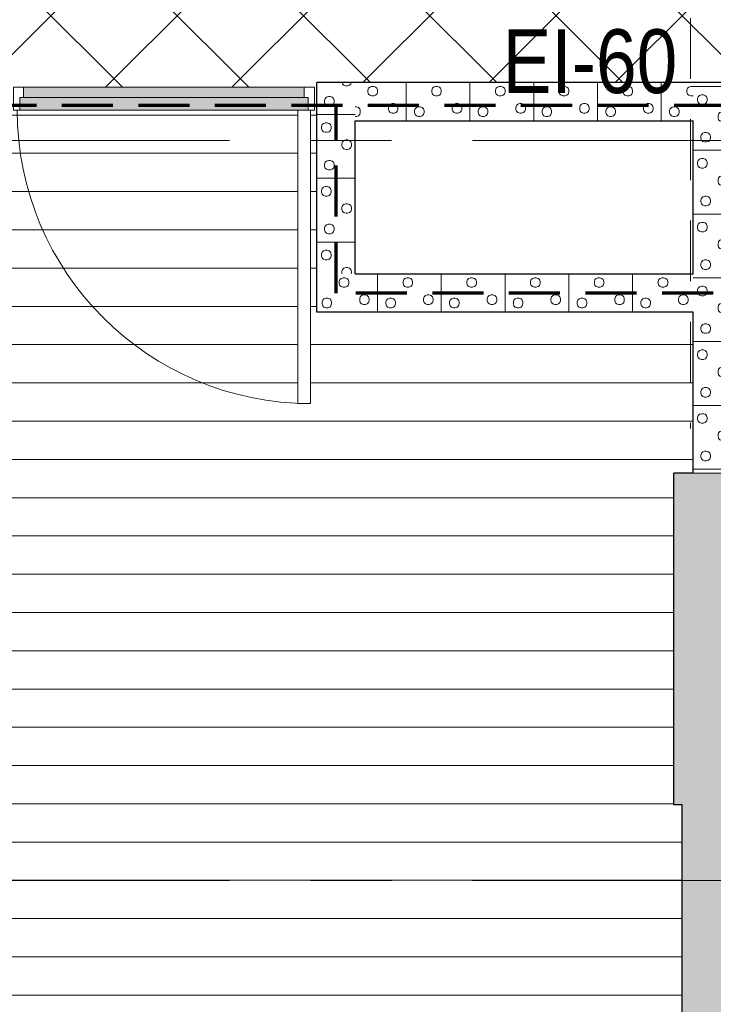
# Model space of a CAD drawing. Header units: millimetres. Extents: x -1660 to 55061, y -2461 to 22251.
# Tile 40 of 76: x 15222 to 17941, y 7014 to 10874. Entities that reach past the tile are written whole.
import ezdxf

# ---------------------------------------------------------------- set-up
doc = ezdxf.new("R2010")
doc.units = ezdxf.units.MM
for name, pattern in [('EST_Dash_2_1_', [300, 200, -100]), ('Grid Line 1_2_', [2222.5, 1270, -317.5, 317.5, -317.5]), ('Overhead', [396.875, 238.125, -158.75])]:
    doc.linetypes.add(name, pattern=pattern)
for name, color, linetype, lineweight in [('_Overhead_', 7, 'Overhead', 9), ('Common Edges', 7, 'Continuous', 9), ('Cut Pattern-3', 7, 'Continuous', 9), ('Doors', 7, 'Continuous', 9), ('Doors-2', 7, 'Continuous', 18), ('Floors', 7, 'Continuous', 9), ('Grids-1', 7, 'Grid Line 1_2_', 9), ('Plan Swing', 7, 'Continuous', 9), ('Walls-1', 7, 'Continuous', 25)]:
    doc.layers.add(name, color=color, linetype=linetype, lineweight=lineweight)
for name, color, linetype, lineweight, true_color in [('Color Fill-2', 9, 'Continuous', 9, 0x808080), ('Color Fill-4', 7, 'Continuous', 9, 0xab8450), ('Cut Pattern-1', 7, 'Continuous', 25, 0x787878), ('Doors-1', 7, 'Continuous', 9, 0xc18479), ('SMA_Tuletõkkesektsioon', 1, 'EST_Dash_2_1_', 70, 0xff0000), ('Text Notes-1', 1, 'Continuous', 9, 0xff0000)]:
    doc.layers.add(name, color=color, linetype=linetype, lineweight=lineweight, true_color=true_color)
doc.styles.add('Swis721 Cn BT_I', font='swissci.ttf', dxfattribs={"height": 250})

# ---------------------------------------------------------------- blocks, each defined once
blk = doc.blocks.new('SMA_D01_ 1-poolne - SU-P-08 - 1200x2100 EI-1936514-2 Korruse põrandate plaan')
at = {"layer": 'Doors-1'}
for points in [[(92, 12), (550, 12), (550, 52), (-550, 52), (-550, 12), (-538.6, 12)], [(92, -38), (565, -38), (565, 12), (-565, 12), (-565, -38), (-538.6, -38)]]:
    blk.add_hatch(color=256, dxfattribs=at).paths.add_polyline_path(points, flags=0)
at = {"layer": 'Doors'}
for p, q in [((-550, 52), (550, 52)), ((550, 12), (-550, 12)), ((-565, -38), (525, -38))]:
    blk.add_line(p, q, dxfattribs=at)
at = {"layer": 'Doors-2'}
for p, q in [((-590, -38), (-590, 52)), ((-590, 52), (-550, 52)), ((-550, 52), (-550, 12)), ((550, 12), (550, 52)), ((550, 52), (590, 52)), ((590, 52), (590, -38)), ((-565, 12), (-565, -38)), ((-550, 12), (-565, 12)), ((565, 12), (550, 12)), ((565, -38), (565, 12)), ((-565, -38), (-590, -38)), ((525, -38), (575, -38)), ((525, -1188), (525, -38)), ((575, -38), (575, -1188)), ((590, -38), (575, -38)), ((575, -1188), (525, -1188))]:
    blk.add_line(p, q, dxfattribs=at)
at = {"layer": 'Plan Swing'}
blk.add_arc((575, -38), 1150, 180, 270, dxfattribs=at)

msp = doc.modelspace()

# ---------------------------------------------------------------- hatches: boundary and pattern name
at = {"layer": 'Color Fill-2'}
h = msp.add_hatch(dxfattribs=at)
h.set_pattern_fill('FP_41', color=256, style=0, pattern_type=2)
h.set_pattern_definition([(0, (0, 0), (0, 150), [])])
h.paths.add_polyline_path([(12150.5, 4216), (12180.5, 4216), (12180.5, 4349.6), (12507.5, 4349.6), (12507.5, 4258.6), (14507.5, 4258.6), (14507.5, 4349.6), (14843.5, 4349.6), (14843.5, 4258.6), (14849.5, 4258.6), (14849.5, 4558.6), (17818.7, 4558.6), (17818.7, 7796.2), (17786.7, 7796.2), (17786.7, 9096.2), (17861.7, 9096.2), (17861.7, 9727.1), (16387.1, 9727.1), (16387.1, 10557.1), (16377.1, 10557.1), (16377.1, 10519.1), (16362.1, 10519.1), (16362.1, 9369.1), (16312.1, 9369.1), (16312.1, 10519.1), (15197.1, 10519.1), (15197.1, 10557.1), (15187.1, 10557.1), (15187.1, 10499.1), (14803.3, 10499.1), (14803.3, 10336.1), (12750.5, 10336.1), (12750.5, 9919.1), (12150.5, 9919.1), (12150.5, 4226.7)], flags=0)
h.paths.add_polyline_path([(14852.5, 5957.1), (14852.5, 8885.1), (14952.5, 8885.1), (14952.5, 5957.1)], flags=0)
at = {"layer": 'Color Fill-4'}
h = msp.add_hatch(dxfattribs=at)
h.set_pattern_fill('FP_42', color=256, style=0, pattern_type=2)
h.set_pattern_definition([(45, (0, 0), (-247.4874, 247.4874), []), (135, (0, 0), (-247.4874, -247.4874), [])])
h.paths.add_polyline_path([(11850.5, 10497.1), (11850.5, 10657.1), (12150.5, 10657), (12150.5, 10557.1), (12162.1, 10557.1), (12162.1, 10615.1), (12750.5, 10615.1), (12750.5, 10612.1), (14803.3, 10612.1), (14803.3, 10615.1), (15187.1, 10615.1), (15187.1, 10557.1), (15197.1, 10557.1), (15197.1, 10609.1), (16377.1, 10609.1), (16377.1, 10557.1), (16387.1, 10557.1), (16387.1, 10627.1), (20534, 10627.1), (20534, 10569.1), (20544, 10569.1), (20544, 10601.1), (21524, 10601.1), (21524, 10569.1), (21534, 10569.1), (21534, 10627.1), (24162.1, 10627.1), (24163.1, 10579.1), (30166, 10579.1), (30166, 11777.1), (29866, 11777.1), (29866, 11857.1), (27566, 11857.1), (27566, 11915.1), (27556, 11915.1), (27556, 11857.1), (27541, 11857.1), (27541, 10907.1), (27491, 10907.1), (27491, 11857.1), (26576, 11857.7), (26576, 11915.1), (26566, 11915.1), (26566, 11857.1), (21546, 11857.1), (21546, 11915.1), (21536, 11915.1), (21536, 11883.1), (20556, 11883.1), (20556, 11915.1), (20546, 11915.1), (20546, 11857.1), (15546, 11857.1), (15546, 11915.1), (15536, 11915.1), (15536, 11883.1), (14556, 11883.1), (14556, 11915.1), (14546, 11915.1), (14546, 11857.1), (9546, 11857.1), (9546, 11915.1), (9536, 11915.1), (9536, 11857.1), (8621, 11857.1), (8621, 10907.1), (8571, 10907.1), (8571, 11857.1), (8556, 11857.1), (8556, 11915.1), (8546, 11915.1), (8546, 11857.1), (6159.3, 11856.7), (6159.3, 10657.1), (11830.5, 10657.1), (11830.5, 10577.1), (11840.5, 10577.1), (11840.5, 10497.1)], flags=0)
at = {"layer": 'Cut Pattern-1'}
for points in [[(17786.7, 7796.2), (18231.7, 7796.2), (18231.7, 9096.2), (17786.7, 9096.2)], [(17879, 4558.6), (18138.7, 4558.6), (18138.7, 7796.2), (17818.7, 7796.2), (17818.7, 4558.6), (17824, 4558.6)]]:
    msp.add_hatch(color=256, dxfattribs=at).paths.add_polyline_path(points, flags=0)
at = {"layer": 'Cut Pattern-3'}
h = msp.add_hatch(dxfattribs=at)
h.set_pattern_fill('FP_24', color=256, angle=-135, style=0, pattern_type=2)
h.set_pattern_definition([(315, (16514.58, 10149.6), (250, 3e-14), [7.07, -346.48]), (225, (16519.58, 10122.1), (250, 3e-14), [7.07, -346.48]), (0, (16499.58, 10152.1), (0, 250), [7.5, -242.5]), (341.565, (16507.08, 10152.11), (250, -0.0002), [7.906, -782.664]), (198.435, (16514.576, 10117.11), (250, 0.0002), [7.906, -782.664]), (180, (16507.08, 10114.6), (-4e-14, -250), [7.5, -242.5]), (161.565, (16499.58, 10114.606), (250, -0.0002), [7.906, -782.664]), (135, (16492.08, 10117.1), (250, -3e-14), [7.07, -346.48]), (71.565, (16484.576, 10137.11), (250.001, 1000), [7.906, -782.664]), (45, (16487.08, 10144.6), (250, -3e-14), [7.07, -346.48]), (18.435, (16492.08, 10149.606), (250, 0.0002), [7.906, -782.664]), (90, (16484.58, 10129.6), (-250, 1e-14), [7.5, -242.5]), (108.435, (16487.076, 10122.11), (-250.001, 1000), [7.906, -782.664]), (270, (16442.08, 10204.6), (250, 1e-14), [7.5, -242.5]), (0, (16419.58, 10219.6), (0, 250), [7.5, -242.5]), (341.565, (16427.08, 10219.61), (250, -0.0002), [7.906, -782.664]), (315, (16434.58, 10217.1), (250, 3e-14), [7.07, -346.48]), (225, (16439.58, 10189.6), (250, 3e-14), [7.07, -346.48]), (198.435, (16434.576, 10184.61), (250, 0.0002), [7.906, -782.664]), (180, (16427.08, 10182.1), (-4e-14, -250), [7.5, -242.5]), (161.565, (16419.576, 10182.11), (250, -0.0002), [7.906, -782.664]), (135, (16412.08, 10184.6), (250, -3e-14), [7.07, -346.48]), (71.565, (16404.58, 10204.606), (250.001, 1000), [7.906, -782.664]), (45, (16407.08, 10212.1), (250, -3e-14), [7.07, -346.48]), (18.435, (16412.076, 10217.11), (250, 0.0002), [7.906, -782.664]), (90, (16404.58, 10197.1), (-250, 1e-14), [7.5, -242.5]), (108.435, (16407.076, 10189.606), (-250.001, 1000), [7.906, -782.664]), (288.435, (16439.576, 10212.11), (250, -499.999), [7.906, -782.664]), (251.565, (16442.08, 10197.106), (-250, -499.999), [7.906, -782.664]), (270, (16454.58, 10057.1), (250, 1e-14), [7.5, -242.5]), (0, (16432.08, 10072.1), (0, 250), [7.5, -242.5]), (341.565, (16439.576, 10072.11), (250, -0.0002), [7.906, -782.664]), (315, (16447.08, 10069.6), (250, 3e-14), [7.07, -346.48]), (225, (16452.08, 10042.1), (250, 3e-14), [7.07, -346.48]), (198.435, (16447.076, 10037.11), (250, 0.0002), [7.906, -782.664]), (180, (16439.58, 10034.6), (-4e-14, -250), [7.5, -242.5]), (161.565, (16432.075, 10034.61), (250, -0.0002), [7.906, -782.664]), (135, (16424.58, 10037.1), (250, -3e-14), [7.07, -346.48]), (71.565, (16417.08, 10057.11), (250.001, 1000), [7.906, -782.664]), (45, (16419.58, 10064.6), (250, -3e-14), [7.07, -346.48]), (18.435, (16424.576, 10069.61), (250, 0.0002), [7.906, -782.664]), (90, (16417.08, 10049.6), (-250, 1e-14), [7.5, -242.5]), (108.435, (16419.576, 10042.11), (-250.001, 1000), [7.906, -782.664]), (288.435, (16452.076, 10064.61), (250, -499.999), [7.906, -782.664]), (251.565, (16454.58, 10049.606), (-250, -499.999), [7.906, -782.664]), (270, (16522.08, 10137.1), (250, 1e-14), [7.5, -242.5]), (288.435, (16519.58, 10144.606), (250, -499.999), [7.906, -782.664]), (251.565, (16522.076, 10129.606), (-250, -499.999), [7.906, -782.664]), (270, (16612.08, 10189.6), (250, 1e-14), [7.5, -242.5]), (0, (16589.58, 10204.6), (0, 250), [7.5, -242.5]), (341.565, (16597.076, 10204.606), (250, -0.0002), [7.906, -782.664]), (315, (16604.58, 10202.1), (250, 3e-14), [7.07, -346.48]), (225, (16609.58, 10174.6), (250, 3e-14), [7.07, -346.48]), (198.435, (16604.58, 10169.61), (250, 0.0002), [7.906, -782.664]), (180, (16597.08, 10167.1), (-4e-14, -250), [7.5, -242.5]), (161.565, (16589.576, 10167.106), (250, -0.0002), [7.906, -782.664]), (135, (16582.08, 10169.6), (250, -3e-14), [7.07, -346.48]), (71.565, (16574.58, 10189.606), (250.001, 1000), [7.906, -782.664]), (45, (16577.08, 10197.1), (250, -3e-14), [7.07, -346.48]), (18.435, (16582.08, 10202.11), (250, 0.0002), [7.906, -782.664]), (90, (16574.58, 10182.1), (-250, 1e-14), [7.5, -242.5]), (108.435, (16577.08, 10174.61), (-250.001, 1000), [7.906, -782.664]), (288.435, (16609.58, 10197.11), (250, -499.999), [7.906, -782.664]), (251.565, (16612.076, 10182.11), (-250, -499.999), [7.906, -782.664]), (270, (16592.08, 10082.1), (250, 1e-14), [7.5, -242.5]), (0, (16569.58, 10097.1), (0, 250), [7.5, -242.5]), (341.565, (16577.08, 10097.106), (250, -0.0002), [7.906, -782.664]), (315, (16584.58, 10094.6), (250, 3e-14), [7.07, -346.48]), (225, (16589.58, 10067.1), (250, 3e-14), [7.07, -346.48]), (198.435, (16584.58, 10062.11), (250, 0.0002), [7.906, -782.664]), (180, (16577.08, 10059.6), (-4e-14, -250), [7.5, -242.5]), (161.565, (16569.576, 10059.606), (250, -0.0002), [7.906, -782.664]), (135, (16562.08, 10062.1), (250, -3e-14), [7.07, -346.48]), (71.565, (16554.58, 10082.11), (250.001, 1000), [7.906, -782.664]), (45, (16557.08, 10089.6), (250, -3e-14), [7.07, -346.48]), (18.435, (16562.08, 10094.61), (250, 0.0002), [7.906, -782.664]), (90, (16554.58, 10074.6), (-250, 1e-14), [7.5, -242.5]), (108.435, (16557.08, 10067.11), (-250.001, 1000), [7.906, -782.664]), (288.435, (16589.58, 10089.61), (250, -499.999), [7.906, -782.664]), (251.565, (16592.08, 10074.61), (-250, -499.999), [7.906, -782.664]), (0, (16387.08, 10252.1), (0, 250), [])])
h.paths.add_polyline_path([(16387.1, 10337.5), (16537.1, 10337.5), (16537.1, 10627.1), (16387.1, 10627.1), (16387.1, 10499.1)], flags=0)
h = msp.add_hatch(dxfattribs=at)
h.set_pattern_fill('FP_28', color=256, angle=-135, style=0, pattern_type=2)
h.set_pattern_definition([(45, (17339.4, 10604.6), (3e-14, 250), [7.07, -346.48]), (315, (17366.9, 10609.6), (-3e-14, 250), [7.07, -346.48]), (90, (17336.9, 10589.6), (-250, 1e-14), [7.5, -242.5]), (71.565, (17336.894, 10597.106), (0.0002, 250), [7.906, -782.664]), (288.435, (17371.89, 10604.61), (-0.0002, 250), [7.906, -782.664]), (270, (17374.4, 10597.1), (250, 1e-14), [7.5, -242.5]), (251.565, (17374.394, 10589.606), (0.0002, 250), [7.906, -782.664]), (225, (17371.9, 10582.1), (-3e-14, 250), [7.07, -346.48]), (161.565, (17351.895, 10574.606), (-999.9996, 250.001), [7.906, -782.664]), (135, (17344.4, 10577.1), (3e-14, 250), [7.07, -346.48]), (108.435, (17339.39, 10582.11), (-0.0002, 250), [7.906, -782.664]), (180, (17359.4, 10574.6), (-4e-14, -250), [7.5, -242.5]), (198.435, (17366.894, 10577.11), (-999.9996, -250.001), [7.906, -782.664]), (0, (17284.4, 10532.1), (0, 250), [7.5, -242.5]), (90, (17269.4, 10509.6), (-250, 1e-14), [7.5, -242.5]), (71.565, (17269.395, 10517.106), (0.0002, 250), [7.906, -782.664]), (45, (17271.9, 10524.6), (3e-14, 250), [7.07, -346.48]), (315, (17299.4, 10529.6), (-3e-14, 250), [7.07, -346.48]), (288.435, (17304.394, 10524.61), (-0.0002, 250), [7.906, -782.664]), (270, (17306.9, 10517.1), (250, 1e-14), [7.5, -242.5]), (251.565, (17306.895, 10509.606), (0.0002, 250), [7.906, -782.664]), (225, (17304.4, 10502.1), (-3e-14, 250), [7.07, -346.48]), (161.565, (17284.394, 10494.61), (-999.9996, 250.001), [7.906, -782.664]), (135, (17276.9, 10497.1), (3e-14, 250), [7.07, -346.48]), (108.435, (17271.894, 10502.11), (-0.0002, 250), [7.906, -782.664]), (180, (17291.9, 10494.6), (-4e-14, -250), [7.5, -242.5]), (198.435, (17299.394, 10497.11), (-999.9996, -250.001), [7.906, -782.664]), (18.435, (17276.894, 10529.61), (499.999, 250), [7.906, -782.664]), (341.565, (17291.894, 10532.106), (499.999, -250), [7.906, -782.664]), (0, (17431.9, 10544.6), (0, 250), [7.5, -242.5]), (90, (17416.9, 10522.1), (-250, 1e-14), [7.5, -242.5]), (71.565, (17416.894, 10529.61), (0.0002, 250), [7.906, -782.664]), (45, (17419.4, 10537.1), (3e-14, 250), [7.07, -346.48]), (315, (17446.9, 10542.1), (-3e-14, 250), [7.07, -346.48]), (288.435, (17451.895, 10537.106), (-0.0002, 250), [7.906, -782.664]), (270, (17454.4, 10529.6), (250, 1e-14), [7.5, -242.5]), (251.565, (17454.394, 10522.106), (0.0002, 250), [7.906, -782.664]), (225, (17451.9, 10514.6), (-3e-14, 250), [7.07, -346.48]), (161.565, (17431.895, 10507.11), (-999.9996, 250.001), [7.906, -782.664]), (135, (17424.4, 10509.6), (3e-14, 250), [7.07, -346.48]), (108.435, (17419.395, 10514.606), (-0.0002, 250), [7.906, -782.664]), (180, (17439.4, 10507.1), (-4e-14, -250), [7.5, -242.5]), (198.435, (17446.895, 10509.606), (-999.9996, -250.001), [7.906, -782.664]), (18.435, (17424.394, 10542.106), (499.999, 250), [7.906, -782.664]), (341.565, (17439.395, 10544.61), (499.999, -250), [7.906, -782.664]), (0, (17351.9, 10612.1), (0, 250), [7.5, -242.5]), (18.435, (17344.395, 10609.606), (499.999, 250), [7.906, -782.664]), (341.565, (17359.394, 10612.11), (499.999, -250), [7.906, -782.664]), (0, (17299.4, 10702.1), (0, 250), [7.5, -242.5]), (90, (17284.4, 10679.6), (-250, 1e-14), [7.5, -242.5]), (71.565, (17284.394, 10687.11), (0.0002, 250), [7.906, -782.664]), (45, (17286.9, 10694.6), (3e-14, 250), [7.07, -346.48]), (315, (17314.4, 10699.6), (-3e-14, 250), [7.07, -346.48]), (288.435, (17319.395, 10694.61), (-0.0002, 250), [7.906, -782.664]), (270, (17321.9, 10687.1), (250, 1e-14), [7.5, -242.5]), (251.565, (17321.894, 10679.61), (0.0002, 250), [7.906, -782.664]), (225, (17319.4, 10672.1), (-3e-14, 250), [7.07, -346.48]), (161.565, (17299.394, 10664.606), (-999.9996, 250.001), [7.906, -782.664]), (135, (17291.9, 10667.1), (3e-14, 250), [7.07, -346.48]), (108.435, (17286.895, 10672.106), (-0.0002, 250), [7.906, -782.664]), (180, (17306.9, 10664.6), (-4e-14, -250), [7.5, -242.5]), (198.435, (17314.395, 10667.106), (-999.9996, -250.001), [7.906, -782.664]), (18.435, (17291.895, 10699.61), (499.999, 250), [7.906, -782.664]), (341.565, (17306.895, 10702.106), (499.999, -250), [7.906, -782.664]), (0, (17406.9, 10682.1), (0, 250), [7.5, -242.5]), (90, (17391.9, 10659.6), (-250, 1e-14), [7.5, -242.5]), (71.565, (17391.894, 10667.11), (0.0002, 250), [7.906, -782.664]), (45, (17394.4, 10674.6), (3e-14, 250), [7.07, -346.48]), (315, (17421.9, 10679.6), (-3e-14, 250), [7.07, -346.48]), (288.435, (17426.895, 10674.61), (-0.0002, 250), [7.906, -782.664]), (270, (17429.4, 10667.1), (250, 1e-14), [7.5, -242.5]), (251.565, (17429.394, 10659.61), (0.0002, 250), [7.906, -782.664]), (225, (17426.9, 10652.1), (-3e-14, 250), [7.07, -346.48]), (161.565, (17406.894, 10644.606), (-999.9996, 250.001), [7.906, -782.664]), (135, (17399.4, 10647.1), (3e-14, 250), [7.07, -346.48]), (108.435, (17394.395, 10652.11), (-0.0002, 250), [7.906, -782.664]), (180, (17414.4, 10644.6), (-4e-14, -250), [7.5, -242.5]), (198.435, (17421.895, 10647.11), (-999.9996, -250.001), [7.906, -782.664]), (18.435, (17399.395, 10679.61), (499.999, 250), [7.906, -782.664]), (341.565, (17414.395, 10682.106), (499.999, -250), [7.906, -782.664]), (90, (17236.9, 10477.1), (-250, 1e-14), [])])
h.paths.add_polyline_path([(17861.7, 10477.1), (17861.7, 10627.1), (16537.1, 10627), (16537.1, 10477.1), (17140.2, 10477.1)], flags=0)
h = msp.add_hatch(dxfattribs=at)
h.set_pattern_fill('FP_26', color=256, angle=-135, style=0, pattern_type=2)
h.set_pattern_definition([(315, (17989.21, 9759.13), (250, 3e-14), [7.07, -346.48]), (225, (17994.21, 9731.63), (250, 3e-14), [7.07, -346.48]), (0, (17974.21, 9761.63), (0, 250), [7.5, -242.5]), (341.565, (17981.71, 9761.63), (250, -0.0002), [7.906, -782.664]), (198.435, (17989.21, 9726.63), (250, 0.0002), [7.906, -782.664]), (180, (17981.71, 9724.13), (-4e-14, -250), [7.5, -242.5]), (161.565, (17974.21, 9724.13), (250, -0.0002), [7.906, -782.664]), (135, (17966.71, 9726.63), (250, -3e-14), [7.07, -346.48]), (71.565, (17959.21, 9746.63), (250.001, 999.9996), [7.906, -782.664]), (45, (17961.71, 9754.13), (250, -3e-14), [7.07, -346.48]), (18.435, (17966.71, 9759.13), (250, 0.0002), [7.906, -782.664]), (90, (17959.21, 9739.13), (-250, 1e-14), [7.5, -242.5]), (108.435, (17961.71, 9731.63), (-250.001, 999.9996), [7.906, -782.664]), (270, (17916.71, 9814.13), (250, 1e-14), [7.5, -242.5]), (0, (17894.21, 9829.13), (0, 250), [7.5, -242.5]), (341.565, (17901.71, 9829.13), (250, -0.0002), [7.906, -782.664]), (315, (17909.21, 9826.63), (250, 3e-14), [7.07, -346.48]), (225, (17914.21, 9799.13), (250, 3e-14), [7.07, -346.48]), (198.435, (17909.21, 9794.13), (250, 0.0002), [7.906, -782.664]), (180, (17901.71, 9791.63), (-4e-14, -250), [7.5, -242.5]), (161.565, (17894.21, 9791.63), (250, -0.0002), [7.906, -782.664]), (135, (17886.71, 9794.13), (250, -3e-14), [7.07, -346.48]), (71.565, (17879.21, 9814.13), (250.001, 999.9996), [7.906, -782.664]), (45, (17881.71, 9821.63), (250, -3e-14), [7.07, -346.48]), (18.435, (17886.71, 9826.63), (250, 0.0002), [7.906, -782.664]), (90, (17879.21, 9806.63), (-250, 1e-14), [7.5, -242.5]), (108.435, (17881.71, 9799.13), (-250.001, 999.9996), [7.906, -782.664]), (288.435, (17914.21, 9821.63), (250, -499.999), [7.906, -782.664]), (251.565, (17916.71, 9806.63), (-250, -499.999), [7.906, -782.664]), (270, (17929.21, 9666.63), (250, 1e-14), [7.5, -242.5]), (0, (17906.71, 9681.63), (0, 250), [7.5, -242.5]), (341.565, (17914.21, 9681.63), (250, -0.0002), [7.906, -782.664]), (315, (17921.71, 9679.13), (250, 3e-14), [7.07, -346.48]), (225, (17926.71, 9651.63), (250, 3e-14), [7.07, -346.48]), (198.435, (17921.71, 9646.63), (250, 0.0002), [7.906, -782.664]), (180, (17914.2, 9644.13), (-4e-14, -250), [7.5, -242.5]), (161.565, (17906.71, 9644.13), (250, -0.0002), [7.906, -782.664]), (135, (17899.21, 9646.63), (250, -3e-14), [7.07, -346.48]), (71.565, (17891.71, 9666.63), (250.001, 999.9996), [7.906, -782.664]), (45, (17894.21, 9674.13), (250, -3e-14), [7.07, -346.48]), (18.435, (17899.21, 9679.13), (250, 0.0002), [7.906, -782.664]), (90, (17891.71, 9659.13), (-250, 1e-14), [7.5, -242.5]), (108.435, (17894.21, 9651.63), (-250.001, 999.9996), [7.906, -782.664]), (288.435, (17926.71, 9674.13), (250, -499.999), [7.906, -782.664]), (251.565, (17929.21, 9659.13), (-250, -499.999), [7.906, -782.664]), (270, (17996.71, 9746.63), (250, 1e-14), [7.5, -242.5]), (288.435, (17994.21, 9754.13), (250, -499.999), [7.906, -782.664]), (251.565, (17996.71, 9739.13), (-250, -499.999), [7.906, -782.664]), (270, (18086.71, 9799.13), (250, 1e-14), [7.5, -242.5]), (0, (18064.2, 9814.13), (0, 250), [7.5, -242.5]), (341.565, (18071.71, 9814.13), (250, -0.0002), [7.906, -782.664]), (315, (18079.21, 9811.63), (250, 3e-14), [7.07, -346.48]), (225, (18084.21, 9784.13), (250, 3e-14), [7.07, -346.48]), (198.435, (18079.21, 9779.13), (250, 0.0002), [7.906, -782.664]), (180, (18071.71, 9776.63), (-4e-14, -250), [7.5, -242.5]), (161.565, (18064.21, 9776.63), (250, -0.0002), [7.906, -782.664]), (135, (18056.71, 9779.13), (250, -3e-14), [7.07, -346.48]), (71.565, (18049.21, 9799.13), (250.001, 999.9996), [7.906, -782.664]), (45, (18051.71, 9806.63), (250, -3e-14), [7.07, -346.48]), (18.435, (18056.71, 9811.63), (250, 0.0002), [7.906, -782.664]), (90, (18049.21, 9791.63), (-250, 1e-14), [7.5, -242.5]), (108.435, (18051.71, 9784.13), (-250.001, 999.9996), [7.906, -782.664]), (288.435, (18084.21, 9806.63), (250, -499.999), [7.906, -782.664]), (251.565, (18086.71, 9791.63), (-250, -499.999), [7.906, -782.664]), (270, (18066.71, 9691.63), (250, 1e-14), [7.5, -242.5]), (0, (18044.2, 9706.63), (0, 250), [7.5, -242.5]), (341.565, (18051.71, 9706.63), (250, -0.0002), [7.906, -782.664]), (315, (18059.21, 9704.13), (250, 3e-14), [7.07, -346.48]), (225, (18064.21, 9676.63), (250, 3e-14), [7.07, -346.48]), (198.435, (18059.21, 9671.63), (250, 0.0002), [7.906, -782.664]), (180, (18051.71, 9669.13), (-4e-14, -250), [7.5, -242.5]), (161.565, (18044.21, 9669.13), (250, -0.0002), [7.906, -782.664]), (135, (18036.71, 9671.63), (250, -3e-14), [7.07, -346.48]), (71.565, (18029.21, 9691.63), (250.001, 999.9996), [7.906, -782.664]), (45, (18031.71, 9699.13), (250, -3e-14), [7.07, -346.48]), (18.435, (18036.71, 9704.13), (250, 0.0002), [7.906, -782.664]), (90, (18029.21, 9684.13), (-250, 1e-14), [7.5, -242.5]), (108.435, (18031.71, 9676.63), (-250.001, 999.9996), [7.906, -782.664]), (288.435, (18064.21, 9699.13), (250, -499.999), [7.906, -782.664]), (251.565, (18066.71, 9684.13), (-250, -499.999), [7.906, -782.664]), (0, (17861.71, 9861.63), (0, 250), [])])
h.paths.add_polyline_path([(17861.7, 10337.5), (18011.7, 10337.5), (18011.7, 10627.1), (17861.7, 10627.1), (17861.7, 10477.1)], flags=0)
h = msp.add_hatch(dxfattribs=at)
h.set_pattern_fill('FP_25', color=256, angle=-135, style=0, pattern_type=2)
h.set_pattern_definition([(315, (16514.58, 10149.6), (250, -1e-12), [7.07, -346.48]), (225, (16519.58, 10122.1), (250, -1e-12), [7.07, -346.48]), (360, (16499.58, 10152.1), (1e-12, 250), [7.5, -242.5]), (341.565, (16507.08, 10152.11), (250, -0.0002), [7.906, -782.664]), (198.435, (16514.576, 10117.11), (250, 0.0002), [7.906, -782.664]), (180, (16507.08, 10114.6), (-1e-12, -250), [7.5, -242.5]), (161.565, (16499.58, 10114.606), (250, -0.0002), [7.906, -782.664]), (135, (16492.08, 10117.1), (250, -1e-12), [7.07, -346.48]), (71.565, (16484.576, 10137.11), (250, 1000), [7.906, -782.664]), (45, (16487.08, 10144.6), (250, -1e-12), [7.07, -346.48]), (18.435, (16492.08, 10149.606), (250, 0.0002), [7.906, -782.664]), (90, (16484.58, 10129.6), (-250, 1e-12), [7.5, -242.5]), (108.435, (16487.076, 10122.11), (-250, 1000), [7.906, -782.664]), (270, (16442.08, 10204.6), (250, -1e-12), [7.5, -242.5]), (360, (16419.58, 10219.6), (1e-12, 250), [7.5, -242.5]), (341.565, (16427.08, 10219.61), (250, -0.0002), [7.906, -782.664]), (315, (16434.58, 10217.1), (250, -1e-12), [7.07, -346.48]), (225, (16439.58, 10189.6), (250, -1e-12), [7.07, -346.48]), (198.435, (16434.576, 10184.61), (250, 0.0002), [7.906, -782.664]), (180, (16427.08, 10182.1), (-1e-12, -250), [7.5, -242.5]), (161.565, (16419.576, 10182.11), (250, -0.0002), [7.906, -782.664]), (135, (16412.08, 10184.6), (250, -1e-12), [7.07, -346.48]), (71.565, (16404.58, 10204.606), (250, 1000), [7.906, -782.664]), (45, (16407.08, 10212.1), (250, -1e-12), [7.07, -346.48]), (18.435, (16412.076, 10217.11), (250, 0.0002), [7.906, -782.664]), (90, (16404.58, 10197.1), (-250, 1e-12), [7.5, -242.5]), (108.435, (16407.076, 10189.606), (-250, 1000), [7.906, -782.664]), (288.435, (16439.576, 10212.11), (250, -500), [7.906, -782.664]), (251.565, (16442.08, 10197.106), (-250, -500), [7.906, -782.664]), (270, (16454.58, 10057.1), (250, -1e-12), [7.5, -242.5]), (360, (16432.08, 10072.1), (1e-12, 250), [7.5, -242.5]), (341.565, (16439.576, 10072.11), (250, -0.0002), [7.906, -782.664]), (315, (16447.08, 10069.6), (250, -1e-12), [7.07, -346.48]), (225, (16452.08, 10042.1), (250, -1e-12), [7.07, -346.48]), (198.435, (16447.076, 10037.11), (250, 0.0002), [7.906, -782.664]), (180, (16439.58, 10034.6), (-1e-12, -250), [7.5, -242.5]), (161.565, (16432.075, 10034.61), (250, -0.0002), [7.906, -782.664]), (135, (16424.58, 10037.1), (250, -1e-12), [7.07, -346.48]), (71.565, (16417.08, 10057.11), (250, 1000), [7.906, -782.664]), (45, (16419.58, 10064.6), (250, -1e-12), [7.07, -346.48]), (18.435, (16424.576, 10069.61), (250, 0.0002), [7.906, -782.664]), (90, (16417.08, 10049.6), (-250, 1e-12), [7.5, -242.5]), (108.435, (16419.576, 10042.11), (-250, 1000), [7.906, -782.664]), (288.435, (16452.076, 10064.61), (250, -500), [7.906, -782.664]), (251.565, (16454.58, 10049.606), (-250, -500), [7.906, -782.664]), (270, (16522.08, 10137.1), (250, -1e-12), [7.5, -242.5]), (288.435, (16519.58, 10144.606), (250, -500), [7.906, -782.664]), (251.565, (16522.076, 10129.606), (-250, -500), [7.906, -782.664]), (270, (16612.08, 10189.6), (250, -1e-12), [7.5, -242.5]), (360, (16589.58, 10204.6), (1e-12, 250), [7.5, -242.5]), (341.565, (16597.076, 10204.606), (250, -0.0002), [7.906, -782.664]), (315, (16604.58, 10202.1), (250, -1e-12), [7.07, -346.48]), (225, (16609.58, 10174.6), (250, -1e-12), [7.07, -346.48]), (198.435, (16604.58, 10169.61), (250, 0.0002), [7.906, -782.664]), (180, (16597.08, 10167.1), (-1e-12, -250), [7.5, -242.5]), (161.565, (16589.576, 10167.106), (250, -0.0002), [7.906, -782.664]), (135, (16582.08, 10169.6), (250, -1e-12), [7.07, -346.48]), (71.565, (16574.58, 10189.606), (250, 1000), [7.906, -782.664]), (45, (16577.08, 10197.1), (250, -1e-12), [7.07, -346.48]), (18.435, (16582.08, 10202.11), (250, 0.0002), [7.906, -782.664]), (90, (16574.58, 10182.1), (-250, 1e-12), [7.5, -242.5]), (108.435, (16577.08, 10174.61), (-250, 1000), [7.906, -782.664]), (288.435, (16609.58, 10197.11), (250, -499.999), [7.906, -782.664]), (251.565, (16612.076, 10182.11), (-250, -500), [7.906, -782.664]), (270, (16592.08, 10082.1), (250, -1e-12), [7.5, -242.5]), (360, (16569.58, 10097.1), (1e-12, 250), [7.5, -242.5]), (341.565, (16577.08, 10097.106), (250, -0.0002), [7.906, -782.664]), (315, (16584.58, 10094.6), (250, -1e-12), [7.07, -346.48]), (225, (16589.58, 10067.1), (250, -1e-12), [7.07, -346.48]), (198.435, (16584.58, 10062.11), (250, 0.0002), [7.906, -782.664]), (180, (16577.08, 10059.6), (-1e-12, -250), [7.5, -242.5]), (161.565, (16569.576, 10059.606), (250, -0.0002), [7.906, -782.664]), (135, (16562.08, 10062.1), (250, -1e-12), [7.07, -346.48]), (71.565, (16554.58, 10082.11), (250, 1000), [7.906, -782.664]), (45, (16557.08, 10089.6), (250, -1e-12), [7.07, -346.48]), (18.435, (16562.08, 10094.61), (250, 0.0002), [7.906, -782.664]), (90, (16554.58, 10074.6), (-250, 1e-12), [7.5, -242.5]), (108.435, (16557.08, 10067.11), (-250, 1000), [7.906, -782.664]), (288.435, (16589.58, 10089.61), (250, -500), [7.906, -782.664]), (251.565, (16592.08, 10074.61), (-250, -500), [7.906, -782.664]), (360, (16387.08, 10252.1), (1e-12, 250), [])])
h.paths.add_polyline_path([(16537.1, 9877.1), (16537.1, 10337.5), (16387.1, 10337.5), (16387.1, 9877.1)], flags=0)
h = msp.add_hatch(dxfattribs=at)
h.set_pattern_fill('FP_27', color=256, angle=-135, style=0, pattern_type=2)
h.set_pattern_definition([(315, (17989.21, 9759.13), (250, 1e-12), [7.07, -346.48]), (225, (17994.21, 9731.63), (250, 1e-12), [7.07, -346.48]), (3e-13, (17974.21, 9761.63), (-1e-12, 250), [7.5, -242.5]), (341.565, (17981.71, 9761.63), (250, -0.0002), [7.906, -782.664]), (198.435, (17989.21, 9726.63), (250, 0.0002), [7.906, -782.664]), (180, (17981.71, 9724.13), (1e-12, -250), [7.5, -242.5]), (161.565, (17974.21, 9724.13), (250, -0.0002), [7.906, -782.664]), (135, (17966.71, 9726.63), (250, 1e-12), [7.07, -346.48]), (71.565, (17959.21, 9746.63), (250.001, 1000), [7.906, -782.664]), (45, (17961.71, 9754.13), (250, 1e-12), [7.07, -346.48]), (18.435, (17966.71, 9759.13), (250, 0.0002), [7.906, -782.664]), (90, (17959.21, 9739.13), (-250, -1e-12), [7.5, -242.5]), (108.435, (17961.71, 9731.63), (-250.001, 1000), [7.906, -782.664]), (270, (17916.71, 9814.13), (250, 1e-12), [7.5, -242.5]), (3e-13, (17894.21, 9829.13), (-1e-12, 250), [7.5, -242.5]), (341.565, (17901.71, 9829.13), (250, -0.0002), [7.906, -782.664]), (315, (17909.21, 9826.63), (250, 1e-12), [7.07, -346.48]), (225, (17914.21, 9799.13), (250, 1e-12), [7.07, -346.48]), (198.435, (17909.21, 9794.13), (250, 0.0002), [7.906, -782.664]), (180, (17901.71, 9791.63), (1e-12, -250), [7.5, -242.5]), (161.565, (17894.21, 9791.63), (250, -0.0002), [7.906, -782.664]), (135, (17886.71, 9794.13), (250, 1e-12), [7.07, -346.48]), (71.565, (17879.21, 9814.13), (250.001, 999.9996), [7.906, -782.664]), (45, (17881.71, 9821.63), (250, 1e-12), [7.07, -346.48]), (18.435, (17886.71, 9826.63), (250, 0.0002), [7.906, -782.664]), (90, (17879.21, 9806.63), (-250, -1e-12), [7.5, -242.5]), (108.435, (17881.71, 9799.13), (-250.001, 1000), [7.906, -782.664]), (288.435, (17914.21, 9821.63), (250.001, -500), [7.906, -782.664]), (251.565, (17916.71, 9806.63), (-250, -499.999), [7.906, -782.664]), (270, (17929.21, 9666.63), (250, 1e-12), [7.5, -242.5]), (3e-13, (17906.71, 9681.63), (-1e-12, 250), [7.5, -242.5]), (341.565, (17914.21, 9681.63), (250, -0.0002), [7.906, -782.664]), (315, (17921.71, 9679.13), (250, 1e-12), [7.07, -346.48]), (225, (17926.71, 9651.63), (250, 1e-12), [7.07, -346.48]), (198.435, (17921.71, 9646.63), (250, 0.0002), [7.906, -782.664]), (180, (17914.2, 9644.13), (1e-12, -250), [7.5, -242.5]), (161.565, (17906.71, 9644.13), (250, -0.0002), [7.906, -782.664]), (135, (17899.21, 9646.63), (250, 1e-12), [7.07, -346.48]), (71.565, (17891.71, 9666.63), (250.001, 1000), [7.906, -782.664]), (45, (17894.21, 9674.13), (250, 1e-12), [7.07, -346.48]), (18.435, (17899.21, 9679.13), (250, 0.0002), [7.906, -782.664]), (90, (17891.71, 9659.13), (-250, -1e-12), [7.5, -242.5]), (108.435, (17894.21, 9651.63), (-250.001, 1000), [7.906, -782.664]), (288.435, (17926.71, 9674.13), (250.001, -500), [7.906, -782.664]), (251.565, (17929.21, 9659.13), (-250, -499.999), [7.906, -782.664]), (270, (17996.71, 9746.63), (250, 1e-12), [7.5, -242.5]), (288.435, (17994.21, 9754.13), (250.001, -500), [7.906, -782.664]), (251.565, (17996.71, 9739.13), (-250.001, -500), [7.906, -782.664]), (270, (18086.71, 9799.13), (250, 1e-12), [7.5, -242.5]), (3e-13, (18064.2, 9814.13), (-1e-12, 250), [7.5, -242.5]), (341.565, (18071.71, 9814.13), (250, -0.0002), [7.906, -782.664]), (315, (18079.21, 9811.63), (250, 1e-12), [7.07, -346.48]), (225, (18084.21, 9784.13), (250, 1e-12), [7.07, -346.48]), (198.435, (18079.21, 9779.13), (250, 0.0002), [7.906, -782.664]), (180, (18071.71, 9776.63), (1e-12, -250), [7.5, -242.5]), (161.565, (18064.21, 9776.63), (250, -0.0002), [7.906, -782.664]), (135, (18056.71, 9779.13), (250, 1e-12), [7.07, -346.48]), (71.565, (18049.21, 9799.13), (250.001, 999.9996), [7.906, -782.664]), (45, (18051.71, 9806.63), (250, 1e-12), [7.07, -346.48]), (18.435, (18056.71, 9811.63), (250, 0.0002), [7.906, -782.664]), (90, (18049.21, 9791.63), (-250, -1e-12), [7.5, -242.5]), (108.435, (18051.71, 9784.13), (-250.001, 1000), [7.906, -782.664]), (288.435, (18084.21, 9806.63), (250, -499.999), [7.906, -782.664]), (251.565, (18086.71, 9791.63), (-250, -499.999), [7.906, -782.664]), (270, (18066.71, 9691.63), (250, 1e-12), [7.5, -242.5]), (3e-13, (18044.2, 9706.63), (-1e-12, 250), [7.5, -242.5]), (341.565, (18051.71, 9706.63), (250, -0.0002), [7.906, -782.664]), (315, (18059.21, 9704.13), (250, 1e-12), [7.07, -346.48]), (225, (18064.21, 9676.63), (250, 1e-12), [7.07, -346.48]), (198.435, (18059.21, 9671.63), (250, 0.0002), [7.906, -782.664]), (180, (18051.71, 9669.13), (1e-12, -250), [7.5, -242.5]), (161.565, (18044.21, 9669.13), (250, -0.0002), [7.906, -782.664]), (135, (18036.71, 9671.63), (250, 1e-12), [7.07, -346.48]), (71.565, (18029.21, 9691.63), (250.001, 1000), [7.906, -782.664]), (45, (18031.71, 9699.13), (250, 1e-12), [7.07, -346.48]), (18.435, (18036.71, 9704.13), (250, 0.0002), [7.906, -782.664]), (90, (18029.21, 9684.13), (-250, -1e-12), [7.5, -242.5]), (108.435, (18031.71, 9676.63), (-250.001, 1000), [7.906, -782.664]), (288.435, (18064.21, 9699.13), (250.001, -500), [7.906, -782.664]), (251.565, (18066.71, 9684.13), (-250, -499.999), [7.906, -782.664]), (3e-13, (17861.71, 9861.63), (-1e-12, 250), [])])
h.paths.add_polyline_path([(18011.7, 9096.2), (18011.7, 10337.5), (17861.7, 10337.5), (17861.7, 9096.2), (17879, 9096.2)], flags=0)
h = msp.add_hatch(dxfattribs=at)
h.set_pattern_fill('FP_23', color=256, angle=-135, style=0, pattern_type=2)
h.set_pattern_definition([(45, (17226.9, 9854.6), (-1e-12, 250), [7.07, -346.48]), (315, (17254.4, 9859.6), (-1e-12, 250), [7.07, -346.48]), (90, (17224.4, 9839.6), (-250, -1e-12), [7.5, -242.5]), (71.565, (17224.395, 9847.11), (0.0002, 250), [7.906, -782.664]), (288.435, (17259.395, 9854.61), (-0.0002, 250), [7.906, -782.664]), (270, (17261.9, 9847.1), (250, 1e-12), [7.5, -242.5]), (251.565, (17261.894, 9839.61), (0.0002, 250), [7.906, -782.664]), (225, (17259.4, 9832.1), (-1e-12, 250), [7.07, -346.48]), (161.565, (17239.394, 9824.606), (-999.9996, 250.001), [7.906, -782.664]), (135, (17231.9, 9827.1), (-1e-12, 250), [7.07, -346.48]), (108.435, (17226.895, 9832.11), (-0.0002, 250), [7.906, -782.664]), (180, (17246.9, 9824.6), (1e-12, -250), [7.5, -242.5]), (198.435, (17254.395, 9827.11), (-999.9996, -250.001), [7.906, -782.664]), (2e-13, (17171.9, 9782.1), (-1e-12, 250), [7.5, -242.5]), (90, (17156.9, 9759.6), (-250, -1e-12), [7.5, -242.5]), (71.565, (17156.89, 9767.11), (0.0002, 250), [7.906, -782.664]), (45, (17159.4, 9774.6), (-1e-12, 250), [7.07, -346.48]), (315, (17186.9, 9779.6), (-1e-12, 250), [7.07, -346.48]), (288.435, (17191.894, 9774.606), (-0.0002, 250), [7.906, -782.664]), (270, (17194.4, 9767.1), (250, 1e-12), [7.5, -242.5]), (251.565, (17194.395, 9759.61), (0.0002, 250), [7.906, -782.664]), (225, (17191.9, 9752.1), (-1e-12, 250), [7.07, -346.48]), (161.565, (17171.894, 9744.606), (-999.9996, 250.001), [7.906, -782.664]), (135, (17164.4, 9747.1), (-1e-12, 250), [7.07, -346.48]), (108.435, (17159.395, 9752.11), (-0.0002, 250), [7.906, -782.664]), (180, (17179.4, 9744.6), (1e-12, -250), [7.5, -242.5]), (198.435, (17186.894, 9747.106), (-999.9996, -250.001), [7.906, -782.664]), (18.435, (17164.395, 9779.61), (500, 250.001), [7.906, -782.664]), (341.565, (17179.395, 9782.106), (499.999, -250), [7.906, -782.664]), (2e-13, (17319.4, 9794.6), (-1e-12, 250), [7.5, -242.5]), (90, (17304.4, 9772.1), (-250, -1e-12), [7.5, -242.5]), (71.565, (17304.394, 9779.606), (0.0002, 250), [7.906, -782.664]), (45, (17306.9, 9787.1), (-1e-12, 250), [7.07, -346.48]), (315, (17334.4, 9792.1), (-1e-12, 250), [7.07, -346.48]), (288.435, (17339.39, 9787.106), (-0.0002, 250), [7.906, -782.664]), (270, (17341.9, 9779.6), (250, 1e-12), [7.5, -242.5]), (251.565, (17341.895, 9772.11), (0.0002, 250), [7.906, -782.664]), (225, (17339.4, 9764.6), (-1e-12, 250), [7.07, -346.48]), (161.565, (17319.394, 9757.11), (-999.9996, 250.001), [7.906, -782.664]), (135, (17311.9, 9759.6), (-1e-12, 250), [7.07, -346.48]), (108.435, (17306.895, 9764.61), (-0.0002, 250), [7.906, -782.664]), (180, (17326.9, 9757.1), (1e-12, -250), [7.5, -242.5]), (198.435, (17334.395, 9759.61), (-999.9996, -250.001), [7.906, -782.664]), (18.435, (17311.895, 9792.11), (500, 250.0006), [7.906, -782.664]), (341.565, (17326.894, 9794.61), (499.999, -250), [7.906, -782.664]), (2e-13, (17239.4, 9862.1), (-1e-12, 250), [7.5, -242.5]), (18.435, (17231.895, 9859.61), (499.999, 250), [7.906, -782.664]), (341.565, (17246.894, 9862.106), (500, -250.0006), [7.906, -782.664]), (2e-13, (17186.9, 9952.1), (-1e-12, 250), [7.5, -242.5]), (90, (17171.9, 9929.6), (-250, -1e-12), [7.5, -242.5]), (71.565, (17171.894, 9937.106), (0.0002, 250), [7.906, -782.664]), (45, (17174.4, 9944.6), (-1e-12, 250), [7.07, -346.48]), (315, (17201.9, 9949.6), (-1e-12, 250), [7.07, -346.48]), (288.435, (17206.894, 9944.61), (-0.0002, 250), [7.906, -782.664]), (270, (17209.4, 9937.1), (250, 1e-12), [7.5, -242.5]), (251.565, (17209.394, 9929.606), (0.0002, 250), [7.906, -782.664]), (225, (17206.9, 9922.1), (-1e-12, 250), [7.07, -346.48]), (161.565, (17186.894, 9914.61), (-999.9996, 250.001), [7.906, -782.664]), (135, (17179.4, 9917.1), (-1e-12, 250), [7.07, -346.48]), (108.435, (17174.394, 9922.11), (-0.0002, 250), [7.906, -782.664]), (180, (17194.4, 9914.6), (1e-12, -250), [7.5, -242.5]), (198.435, (17201.894, 9917.11), (-999.9996, -250.001), [7.906, -782.664]), (18.435, (17179.394, 9949.61), (500, 250.001), [7.906, -782.664]), (341.565, (17194.395, 9952.11), (499.999, -250), [7.906, -782.664]), (2e-13, (17294.4, 9932.1), (-1e-12, 250), [7.5, -242.5]), (90, (17279.4, 9909.6), (-250, -1e-12), [7.5, -242.5]), (71.565, (17279.394, 9917.11), (0.0002, 250), [7.906, -782.664]), (45, (17281.9, 9924.6), (-1e-12, 250), [7.07, -346.48]), (315, (17309.4, 9929.6), (-1e-12, 250), [7.07, -346.48]), (288.435, (17314.394, 9924.61), (-0.0002, 250), [7.906, -782.664]), (270, (17316.9, 9917.1), (250, 1e-12), [7.5, -242.5]), (251.565, (17316.894, 9909.606), (0.0002, 250), [7.906, -782.664]), (225, (17314.4, 9902.1), (-1e-12, 250), [7.07, -346.48]), (161.565, (17294.395, 9894.606), (-999.9996, 250.001), [7.906, -782.664]), (135, (17286.9, 9897.1), (-1e-12, 250), [7.07, -346.48]), (108.435, (17281.894, 9902.11), (-0.0002, 250), [7.906, -782.664]), (180, (17301.9, 9894.6), (1e-12, -250), [7.5, -242.5]), (198.435, (17309.394, 9897.11), (-999.9996, -250.001), [7.906, -782.664]), (18.435, (17286.894, 9929.61), (499.999, 250), [7.906, -782.664]), (341.565, (17301.89, 9932.106), (500, -250.0006), [7.906, -782.664]), (90, (17124.4, 9727.1), (-250, -1e-12), [])])
h.paths.add_polyline_path([(17140.2, 9727.1), (17861.7, 9727.1), (17861.7, 9877.1), (16387.1, 9877.1), (16387.1, 9727.1)], flags=0)

# ---------------------------------------------------------------- linework, layer by layer
at = {"layer": '_Overhead_'}
msp.add_line((17851, 12071), (17851, 9271), dxfattribs=at)
at = {"layer": 'Common Edges'}
msp.add_line((18011.7, 9096.2), (17861.7, 9096.2), dxfattribs=at)
at = {"layer": 'Floors'}
for p, q in [((16312.1, 10499.1), (15187.1, 10499.1)), ((16387.1, 10499.1), (16362.1, 10499.1))]:
    msp.add_line(p, q, dxfattribs=at)
at = {"layer": 'Grids-1'}
for p, q in [((1439.8, 10400), (35035.1, 10400)), ((1439.8, 7500), (35035.1, 7500))]:
    msp.add_line(p, q, dxfattribs=at)
at = {"layer": 'SMA_Tuletõkkesektsioon'}
for p, q in [((17987.1, 10537.1), (5613.8, 10537.1)), ((16462.1, 9802.1), (16462.1, 10537.1)), ((17940, 9802.1), (16462.1, 9802.1))]:
    msp.add_line(p, q, dxfattribs=at)
at = {"layer": 'Walls-1'}
for p, q in [((16387.1, 9727.1), (16387.1, 10627.1)), ((20534, 10627.1), (16387.1, 10627.1)), ((16537.1, 9877.1), (16537.1, 10477.1)), ((16537.1, 10477.1), (17861.7, 10477.1)), ((17861.7, 9877.1), (17861.7, 10477.1)), ((16537.1, 9877.1), (17861.7, 9877.1)), ((17861.7, 9727.1), (16387.1, 9727.1)), ((17861.7, 9096.2), (17861.7, 9727.1)), ((17786.7, 7796.2), (17786.7, 9096.2)), ((17861.7, 9096.2), (17786.7, 9096.2)), ((17818.7, 7796.2), (17786.7, 7796.2)), ((17818.7, 4558.6), (17818.7, 7796.2))]:
    msp.add_line(p, q, dxfattribs=at)

# ---------------------------------------------------------------- block references
at = {"layer": 'Doors'}
msp.add_blockref('SMA_D01_ 1-poolne - SU-P-08 - 1200x2100 EI-1936514-2 Korruse põrandate plaan', (15787.1, 10557.1), dxfattribs=at)

# ---------------------------------------------------------------- texts
at = {"layer": 'Text Notes-1', "insert": (17115.3, 10836.1), "char_height": 250, "width": 817.721, "attachment_point": 1, "style": 'Swis721 Cn BT_I'}
msp.add_mtext('EI-60', dxfattribs=at)

doc.saveas('drawing.dxf')
